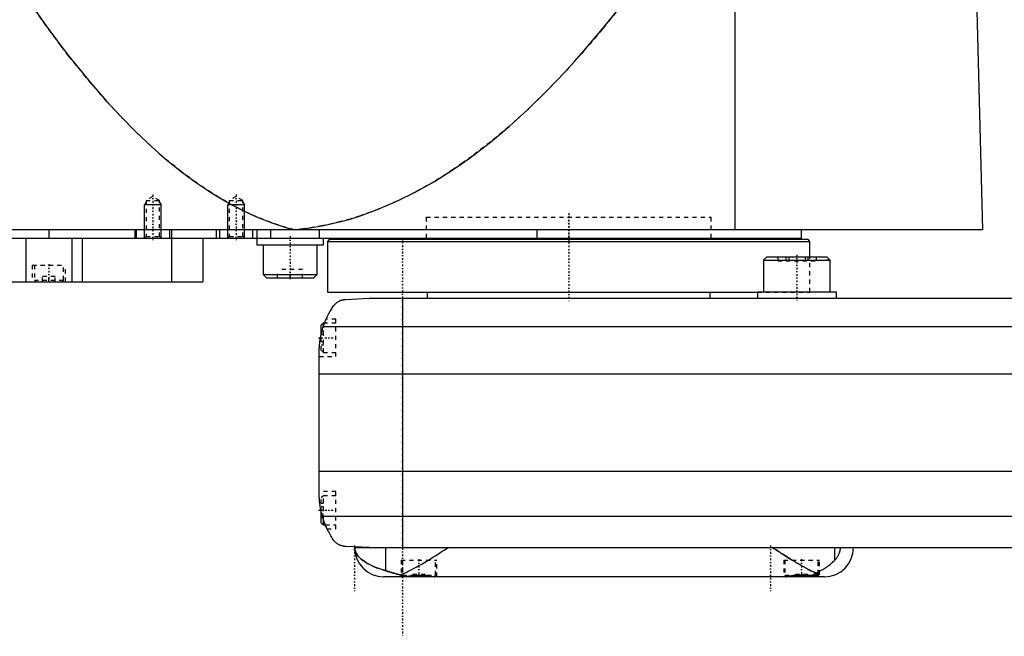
# Model space of a CAD drawing. Extents: x -502 to 139, y -137 to 442.
# Tile 2 of 6: x -332 to -95, y -81 to 67. Entities that reach past the tile are written whole.
import ezdxf

# ---------------------------------------------------------------- set-up
doc = ezdxf.new("R2010")
doc.units = 0
doc.linetypes.add('CENTER', pattern=[1.5, 0.45, -0.5, 0.05, -0.5])
doc.linetypes.add('DASHED', pattern=[2, 1, -1])
for name, color, linetype in [('AM_0', 7, 'CONTINUOUS'), ('AM_10', 7, 'CONTINUOUS'), ('AM_3', 7, 'DASHED'), ('AM_7', 7, 'CENTER')]:
    doc.layers.add(name, color=color, linetype=linetype)

msp = doc.modelspace()

# ---------------------------------------------------------------- linework, layer by layer
at = {"layer": 'AM_0', "color": 7, "linetype": 'CONTINUOUS'}
for p, q in [((-160, 16.5), (-160, 75.49)), ((-102, 73.35), (-100.5, 16.5)), ((-100.5, 16.5), (-502, 16.5)), ((-498, 14.5), (-144, 14.5)), ((-330.52, 14.5), (-330.52, 4)), ((-325, 16.5), (-325, 14.5)), ((-319.48, 14.5), (-319.48, 4)), ((-317, 14.5), (-317, 4)), ((-304.35, 16.5), (-304.35, 14.5)), ((-304, 16.5), (-304, 14.5)), ((-296, 16.5), (-296, 14.5)), ((-295.51, 14.5), (-295.51, 4)), ((-295.5, 16.5), (-295.5, 14.5)), ((-288, 14.5), (-288, 4)), ((-284.75, 16.5), (-284.75, 14.5)), ((-284, 16.5), (-284, 14.5)), ((-276, 16.5), (-276, 14.5)), ((-275, 16.5), (-275, 12.9)), ((-271.73, 16.5), (-271.73, 14.5)), ((-260.01, 16.5), (-260.01, 14.5)), ((-259, 12.9), (-259, 14.5)), ((-234.25, 14.5), (-234.25, 14.2)), ((-207.66, 16.5), (-207.66, 14.5)), ((-165.75, 14.2), (-165.75, 14.5)), ((-144, 14.5), (-144, 16.5)), ((-275, 12.9), (-259, 12.9)), ((-273.5, 12.9), (-273.5, 5.7)), ((-260.5, 5.7), (-260.5, 12.9)), ((-257.5, 14.2), (-258, 13.7)), ((-258, 13.7), (-258, 1.5)), ((-258, 13.7), (-142, 13.7)), ((-257.5, 14.2), (-142.5, 14.2)), ((-142, 13.7), (-142.5, 14.2)), ((-142, 10), (-142, 13.7)), ((-152.32, 10), (-153.12, 9.2)), ((-152.32, 10), (-137.92, 10)), ((-137.12, 9.2), (-137.92, 10)), ((-153.12, 9.2), (-153.12, 1.6)), ((-153.12, 9.2), (-137.12, 9.2)), ((-137.12, 1.6), (-137.12, 9.2)), ((-273.5, 5.7), (-272.7, 4.9)), ((-273.5, 5.7), (-260.5, 5.7)), ((-272.7, 4.9), (-261.3, 4.9)), ((-261.3, 4.9), (-260.5, 5.7)), ((-484.3, 4), (-288, 4)), ((-258, 1.5), (-154.62, 1.5)), ((-253.58, -0.25), (-248, 0)), ((-248, 0), (58, 0)), ((-234, 1.5), (-234, 0)), ((-166, 0), (-166, 1.5)), ((-154.62, 1.6), (-154.62, 0)), ((-154.62, 1.6), (-135.62, 1.6)), ((-135.62, 0), (-135.62, 1.6)), ((-240, 0), (-240, -60)), ((-259, -6), (-259.5, -6.5)), ((-259.5, -8.59), (-259.5, -6.5)), ((-259.01, -6.81), (69.01, -6.81)), ((-258.72, -6), (-259, -6)), ((-259, -6.79), (-259, -6)), ((-260, -46.97), (-260, -13.03)), ((-260, -18.16), (70, -18.16)), ((-260, -41.62), (70, -41.62)), ((-259.5, -54), (-259.5, -51.41)), ((-259.5, -54), (-259, -54.5)), ((-259.24, -52.43), (69.24, -52.43)), ((-259, -54.5), (-259, -53.21)), ((-259, -54.5), (-258.53, -54.5)), ((-248, -60), (-253.58, -59.75)), ((-251.5, -60), (58, -60)), ((-243.98, -65.57), (-243.98, -60)), ((-136.02, -63.01), (-136.02, -60)), ((-147.6, -67), (-244.5, -67)), ((-239.66, -66.94), (-239.6, -67)), ((-232.4, -67), (-232.39, -66.99)), ((-147.61, -66.99), (-147.6, -67)), ((-138.5, -67), (-147.6, -67)), ((-141.02, -66.6), (-140, -66.6)), ((-140.4, -67), (-140, -66.6)), ((-140, -66.6), (-140, -66.38))]:
    msp.add_line(p, q, dxfattribs=at)
for points in [[(-331.04, 73.35, 0), (-329.24, 70.69, 0), (-325.62, 65.55, 0), (-322.01, 60.66, 0), (-320.21, 58.31, 0), (-318.4, 56.02, 0), (-314.79, 51.62, 0), (-311.17, 47.47, 0), (-307.56, 43.57, 0), (-303.95, 39.92, 0), (-300.33, 36.51, 0), (-298.53, 34.9, 0), (-296.72, 33.35, 0), (-293.11, 30.44, 0), (-289.49, 27.78, 0), (-285.88, 25.36, 0), (-282.26, 23.19, 0), (-278.65, 21.27, 0), (-276.84, 20.41, 0), (-275.04, 19.6, 0), (-271.42, 18.17, 0), (-267.81, 17, 0), (-266, 16.5, 0)], [(-266, 16.5, 0), (-263.75, 16.74, 0), (-259.26, 17.45, 0), (-254.77, 18.47, 0), (-252.52, 19.09, 0), (-250.27, 19.79, 0), (-245.78, 21.42, 0), (-241.29, 23.35, 0), (-236.8, 25.59, 0), (-232.3, 28.14, 0), (-227.81, 30.99, 0), (-225.56, 32.53, 0), (-223.32, 34.15, 0), (-218.83, 37.61, 0), (-214.33, 41.38, 0), (-209.84, 45.46, 0), (-205.35, 49.84, 0), (-200.86, 54.53, 0), (-198.61, 56.99, 0), (-196.37, 59.53, 0), (-191.88, 64.83, 0), (-187.39, 70.43, 0), (-185.14, 73.35, 0)], [(-259.01, -6.81, 0), (-258.95, -6.65, 0), (-258.84, -6.32, 0), (-258.72, -5.99, 0), (-258.66, -5.83, 0), (-258.59, -5.66, 0), (-258.46, -5.34, 0), (-258.33, -5.03, 0), (-258.19, -4.72, 0), (-258.05, -4.42, 0), (-257.91, -4.12, 0), (-257.83, -3.97, 0), (-257.76, -3.83, 0), (-257.61, -3.55, 0), (-257.46, -3.27, 0), (-257.3, -3, 0), (-257.15, -2.74, 0), (-257, -2.49, 0), (-256.92, -2.37, 0), (-256.85, -2.25, 0), (-256.7, -2.02, 0), (-256.55, -1.8, 0), (-256.48, -1.69, 0)], [(-256.48, -1.69, 0), (-256.4, -1.61, 0), (-256.26, -1.45, 0), (-256.11, -1.31, 0), (-256.03, -1.24, 0), (-255.95, -1.17, 0), (-255.8, -1.05, 0), (-255.64, -0.94, 0), (-255.49, -0.84, 0), (-255.33, -0.75, 0), (-255.18, -0.67, 0), (-255.1, -0.63, 0), (-255.02, -0.59, 0), (-254.87, -0.53, 0), (-254.72, -0.48, 0), (-254.57, -0.42, 0), (-254.47, -0.4, 0), (-254.44, -0.39, 0), (-254.42, -0.38, 0), (-254.4, -0.38, 0), (-254.39, -0.37, 0), (-254.36, -0.37, 0), (-254.33, -0.36, 0), (-254.3, -0.35, 0), (-254.28, -0.35, 0), (-254.25, -0.34, 0), (-254.23, -0.34, 0), (-254.22, -0.33, 0), (-254.19, -0.33, 0), (-254.16, -0.32, 0), (-254.14, -0.32, 0), (-254.13, -0.32, 0), (-254.1, -0.31, 0), (-254.07, -0.31, 0), (-254.05, -0.3, 0), (-254.04, -0.3, 0), (-254.01, -0.3, 0), (-253.98, -0.29, 0), (-253.95, -0.29, 0), (-253.92, -0.28, 0), (-253.88, -0.28, 0), (-253.87, -0.28, 0), (-253.85, -0.28, 0), (-253.82, -0.27, 0), (-253.79, -0.27, 0), (-253.76, -0.27, 0), (-253.73, -0.26, 0), (-253.69, -0.26, 0), (-253.68, -0.26, 0), (-253.66, -0.26, 0), (-253.63, -0.26, 0), (-253.6, -0.25, 0), (-253.58, -0.25, 0)], [(-260, -13.03, 0), (-260, -12.86, 0), (-259.99, -12.52, 0), (-259.98, -12.18, 0), (-259.97, -12.01, 0), (-259.96, -11.84, 0), (-259.94, -11.5, 0), (-259.91, -11.15, 0), (-259.88, -10.81, 0), (-259.83, -10.46, 0), (-259.79, -10.12, 0), (-259.76, -9.94, 0), (-259.73, -9.77, 0), (-259.67, -9.42, 0), (-259.6, -9.07, 0), (-259.53, -8.72, 0), (-259.45, -8.37, 0), (-259.36, -8.03, 0), (-259.32, -7.85, 0), (-259.27, -7.68, 0), (-259.17, -7.33, 0), (-259.06, -6.99, 0), (-259.01, -6.81, 0)], [(-258.72, -6, 0), (-258.7, -5.95, 0), (-258.66, -5.85, 0), (-258.63, -5.75, 0), (-258.61, -5.71, 0), (-258.59, -5.66, 0), (-258.56, -5.58, 0), (-258.53, -5.49, 0), (-258.49, -5.42, 0), (-258.47, -5.35, 0), (-258.44, -5.29, 0), (-258.43, -5.26, 0), (-258.42, -5.23, 0), (-258.39, -5.18, 0), (-258.37, -5.13, 0), (-258.36, -5.09, 0), (-258.34, -5.06, 0), (-258.33, -5.04, 0), (-258.33, -5.03, 0), (-258.32, -5.02, 0), (-258.32, -5.01, 0), (-258.32, -5, 0), (-258.32, -5, 0)], [(-260, -13.03, 0), (-260, -12.94, 0), (-260, -12.76, 0), (-259.99, -12.57, 0), (-259.99, -12.47, 0), (-259.99, -12.36, 0), (-259.98, -12.14, 0), (-259.97, -11.91, 0), (-259.95, -11.67, 0), (-259.93, -11.42, 0), (-259.91, -11.15, 0), (-259.9, -11.02, 0), (-259.88, -10.89, 0), (-259.85, -10.62, 0), (-259.82, -10.34, 0), (-259.78, -10.07, 0), (-259.74, -9.8, 0), (-259.69, -9.53, 0), (-259.67, -9.4, 0), (-259.64, -9.26, 0), (-259.59, -8.99, 0), (-259.53, -8.72, 0), (-259.5, -8.59, 0)], [(-259.5, -51.41, 0), (-259.53, -51.27, 0), (-259.59, -50.98, 0), (-259.65, -50.69, 0), (-259.68, -50.54, 0), (-259.7, -50.4, 0), (-259.75, -50.1, 0), (-259.8, -49.81, 0), (-259.84, -49.51, 0), (-259.87, -49.23, 0), (-259.9, -48.95, 0), (-259.91, -48.81, 0), (-259.93, -48.68, 0), (-259.95, -48.43, 0), (-259.96, -48.18, 0), (-259.98, -47.96, 0), (-259.98, -47.75, 0), (-259.99, -47.55, 0), (-259.99, -47.46, 0), (-260, -47.37, 0), (-260, -47.19, 0), (-260, -47.04, 0), (-260, -46.97, 0)], [(-259.5, -51.41, 0), (-259.53, -51.27, 0), (-259.59, -50.98, 0), (-259.65, -50.69, 0), (-259.68, -50.54, 0), (-259.7, -50.4, 0), (-259.75, -50.1, 0), (-259.8, -49.81, 0), (-259.84, -49.51, 0), (-259.87, -49.23, 0), (-259.9, -48.95, 0), (-259.91, -48.81, 0), (-259.93, -48.68, 0), (-259.95, -48.43, 0), (-259.96, -48.18, 0), (-259.98, -47.96, 0), (-259.98, -47.75, 0), (-259.99, -47.55, 0), (-259.99, -47.46, 0), (-260, -47.37, 0), (-260, -47.19, 0), (-260, -47.04, 0), (-260, -46.97, 0)], [(-256.48, -58.31, 0), (-256.55, -58.19, 0), (-256.72, -57.95, 0), (-256.88, -57.69, 0), (-256.97, -57.56, 0), (-257.05, -57.42, 0), (-257.22, -57.14, 0), (-257.39, -56.85, 0), (-257.56, -56.55, 0), (-257.72, -56.24, 0), (-257.89, -55.91, 0), (-257.97, -55.75, 0), (-258.05, -55.58, 0), (-258.21, -55.24, 0), (-258.37, -54.88, 0), (-258.52, -54.53, 0), (-258.66, -54.16, 0), (-258.8, -53.78, 0), (-258.87, -53.6, 0), (-258.94, -53.4, 0), (-259.06, -53.02, 0), (-259.18, -52.62, 0), (-259.24, -52.43, 0)], [(-258.09, -55.5, 0), (-258.09, -55.5, 0), (-258.09, -55.49, 0), (-258.1, -55.48, 0), (-258.1, -55.47, 0), (-258.11, -55.46, 0), (-258.12, -55.44, 0), (-258.13, -55.4, 0), (-258.15, -55.37, 0), (-258.17, -55.32, 0), (-258.2, -55.27, 0), (-258.21, -55.24, 0), (-258.22, -55.21, 0), (-258.25, -55.15, 0), (-258.28, -55.08, 0), (-258.31, -55, 0), (-258.35, -54.92, 0), (-258.39, -54.84, 0), (-258.41, -54.79, 0), (-258.43, -54.75, 0), (-258.47, -54.65, 0), (-258.51, -54.55, 0), (-258.53, -54.5, 0)], [(-253.58, -59.75, 0), (-253.6, -59.75, 0), (-253.63, -59.74, 0), (-253.67, -59.74, 0), (-253.68, -59.74, 0), (-253.7, -59.74, 0), (-253.73, -59.74, 0), (-253.76, -59.73, 0), (-253.8, -59.73, 0), (-253.83, -59.73, 0), (-253.86, -59.72, 0), (-253.88, -59.72, 0), (-253.9, -59.72, 0), (-253.93, -59.71, 0), (-253.96, -59.71, 0), (-253.99, -59.71, 0), (-254.02, -59.7, 0), (-254.06, -59.7, 0), (-254.07, -59.69, 0), (-254.09, -59.69, 0), (-254.12, -59.68, 0), (-254.15, -59.68, 0), (-254.16, -59.68, 0), (-254.18, -59.67, 0), (-254.21, -59.67, 0), (-254.24, -59.66, 0), (-254.25, -59.66, 0), (-254.27, -59.65, 0), (-254.3, -59.65, 0), (-254.32, -59.64, 0), (-254.35, -59.63, 0), (-254.38, -59.63, 0), (-254.41, -59.62, 0), (-254.42, -59.62, 0), (-254.44, -59.61, 0), (-254.47, -59.6, 0), (-254.49, -59.6, 0), (-254.59, -59.57, 0), (-254.74, -59.52, 0), (-254.9, -59.46, 0), (-255.05, -59.39, 0), (-255.13, -59.36, 0), (-255.21, -59.32, 0), (-255.37, -59.23, 0), (-255.53, -59.14, 0), (-255.69, -59.03, 0), (-255.84, -58.92, 0), (-256, -58.79, 0), (-256.07, -58.73, 0), (-256.14, -58.66, 0), (-256.28, -58.53, 0), (-256.41, -58.38, 0), (-256.48, -58.31, 0)], [(-251.44, -60, 0), (-251.44, -60, 0), (-251.44, -60, 0), (-251.44, -60.01, 0), (-251.44, -60.01, 0), (-251.44, -60.01, 0), (-251.44, -60.01, 0), (-251.44, -60.01, 0), (-251.44, -60.01, 0), (-251.44, -60.02, 0), (-251.44, -60.02, 0), (-251.44, -60.02, 0), (-251.44, -60.02, 0), (-251.44, -60.02, 0), (-251.44, -60.02, 0), (-251.44, -60.03, 0), (-251.44, -60.03, 0), (-251.44, -60.03, 0), (-251.44, -60.03, 0), (-251.44, -60.03, 0), (-251.44, -60.03, 0), (-251.44, -60.04, 0), (-251.44, -60.04, 0), (-251.44, -60.04, 0), (-251.44, -60.04, 0), (-251.44, -60.04, 0), (-251.44, -60.04, 0), (-251.44, -60.04, 0), (-251.44, -60.04, 0), (-251.44, -60.05, 0), (-251.44, -60.05, 0), (-251.44, -60.05, 0), (-251.44, -60.05, 0), (-251.44, -60.05, 0), (-251.44, -60.05, 0), (-251.44, -60.06, 0), (-251.44, -60.06, 0), (-251.44, -60.06, 0), (-251.44, -60.08, 0), (-251.44, -60.09, 0), (-251.44, -60.1, 0), (-251.44, -60.1, 0), (-251.44, -60.11, 0), (-251.44, -60.12, 0), (-251.44, -60.13, 0), (-251.44, -60.13, 0), (-251.44, -60.14, 0), (-251.44, -60.15, 0), (-251.44, -60.16, 0), (-251.44, -60.16, 0), (-251.44, -60.17, 0), (-251.44, -60.18, 0), (-251.44, -60.18, 0), (-251.43, -60.19, 0), (-251.43, -60.19, 0), (-251.43, -60.2, 0), (-251.43, -60.2, 0), (-251.43, -60.21, 0), (-251.43, -60.21, 0), (-251.43, -60.22, 0), (-251.43, -60.24, 0), (-251.43, -60.28, 0), (-251.42, -60.32, 0), (-251.42, -60.36, 0), (-251.41, -60.39, 0), (-251.41, -60.41, 0), (-251.41, -60.43, 0), (-251.4, -60.46, 0), (-251.39, -60.5, 0), (-251.36, -60.63, 0), (-251.33, -60.74, 0), (-251.3, -60.86, 0), (-251.21, -61.09, 0), (-251.08, -61.35, 0), (-250.9, -61.65, 0), (-250.67, -61.97, 0), (-250.36, -62.32, 0), (-250.17, -62.51, 0), (-249.97, -62.7, 0), (-249.49, -63.08, 0), (-248.95, -63.46, 0), (-248.36, -63.82, 0), (-247.69, -64.17, 0), (-246.97, -64.51, 0), (-246.59, -64.67, 0), (-246.19, -64.83, 0), (-245.35, -65.14, 0), (-244.45, -65.43, 0), (-243.98, -65.57, 0)], [(-240.54, -66.54, 0), (-240.25, -66.44, 0), (-239.69, -66.22, 0), (-239.11, -65.96, 0), (-238.82, -65.83, 0), (-238.52, -65.69, 0), (-237.91, -65.38, 0), (-237.29, -65.06, 0), (-236.65, -64.71, 0), (-236, -64.34, 0), (-235.35, -63.96, 0), (-235.01, -63.77, 0), (-234.68, -63.57, 0), (-234.01, -63.16, 0), (-233.33, -62.75, 0), (-232.66, -62.33, 0), (-231.98, -61.9, 0), (-231.31, -61.47, 0), (-230.97, -61.26, 0), (-230.64, -61.05, 0), (-229.97, -60.62, 0), (-229.32, -60.21, 0), (-229, -60, 0)], [(-151, -60, 0), (-150.71, -60.18, 0), (-150.13, -60.56, 0), (-149.55, -60.93, 0), (-149.25, -61.12, 0), (-148.95, -61.31, 0), (-148.35, -61.69, 0), (-147.75, -62.07, 0), (-147.15, -62.45, 0), (-146.55, -62.82, 0), (-145.95, -63.19, 0), (-145.65, -63.37, 0), (-145.35, -63.55, 0), (-144.76, -63.9, 0), (-144.17, -64.24, 0), (-143.59, -64.57, 0), (-143.02, -64.89, 0), (-142.46, -65.19, 0), (-142.18, -65.33, 0), (-141.91, -65.47, 0), (-141.37, -65.74, 0), (-140.84, -65.98, 0), (-140.59, -66.1, 0)], [(-136.02, -63.01, 0), (-135.97, -62.95, 0), (-135.87, -62.84, 0), (-135.76, -62.72, 0), (-135.71, -62.66, 0), (-135.66, -62.6, 0), (-135.56, -62.46, 0), (-135.46, -62.33, 0), (-135.36, -62.18, 0), (-135.27, -62.04, 0), (-135.18, -61.88, 0), (-135.13, -61.8, 0), (-135.09, -61.72, 0), (-135.01, -61.56, 0), (-134.94, -61.39, 0), (-134.9, -61.28, 0), (-134.89, -61.25, 0), (-134.87, -61.22, 0), (-134.87, -61.2, 0), (-134.86, -61.19, 0), (-134.85, -61.16, 0), (-134.84, -61.12, 0), (-134.83, -61.09, 0), (-134.82, -61.06, 0), (-134.81, -61.02, 0), (-134.81, -61.01, 0), (-134.8, -60.99, 0), (-134.79, -60.96, 0), (-134.78, -60.92, 0), (-134.77, -60.89, 0), (-134.76, -60.85, 0), (-134.76, -60.82, 0), (-134.75, -60.8, 0), (-134.75, -60.78, 0), (-134.74, -60.75, 0), (-134.73, -60.71, 0), (-134.73, -60.69, 0), (-134.72, -60.68, 0), (-134.72, -60.64, 0), (-134.71, -60.6, 0), (-134.71, -60.58, 0), (-134.7, -60.56, 0), (-134.7, -60.53, 0), (-134.69, -60.49, 0), (-134.69, -60.45, 0), (-134.68, -60.41, 0), (-134.68, -60.37, 0), (-134.68, -60.35, 0), (-134.67, -60.34, 0), (-134.67, -60.3, 0), (-134.67, -60.26, 0), (-134.67, -60.22, 0), (-134.66, -60.18, 0), (-134.66, -60.14, 0), (-134.66, -60.12, 0), (-134.66, -60.1, 0), (-134.66, -60.06, 0), (-134.66, -60.02, 0), (-134.66, -60, 0)], [(-140.59, -66.1, 0), (-140.43, -66.03, 0), (-140.11, -65.89, 0), (-139.8, -65.75, 0), (-139.65, -65.68, 0), (-139.5, -65.6, 0), (-139.21, -65.44, 0), (-138.92, -65.28, 0), (-138.64, -65.12, 0), (-138.37, -64.95, 0), (-138.11, -64.78, 0), (-137.98, -64.69, 0), (-137.86, -64.6, 0), (-137.61, -64.42, 0), (-137.37, -64.24, 0), (-137.14, -64.05, 0), (-136.92, -63.86, 0), (-136.71, -63.68, 0), (-136.6, -63.58, 0), (-136.5, -63.48, 0), (-136.3, -63.29, 0), (-136.11, -63.1, 0), (-136.02, -63.01, 0)], [(-243.98, -65.57, 0), (-243.9, -65.6, 0), (-243.75, -65.64, 0), (-243.59, -65.69, 0), (-243.51, -65.71, 0), (-243.43, -65.74, 0), (-243.26, -65.79, 0), (-243.08, -65.84, 0), (-242.91, -65.9, 0), (-242.72, -65.95, 0), (-242.54, -66.01, 0), (-242.44, -66.04, 0), (-242.34, -66.07, 0), (-242.15, -66.12, 0), (-241.95, -66.18, 0), (-241.74, -66.24, 0), (-241.53, -66.3, 0), (-241.32, -66.35, 0), (-241.21, -66.38, 0), (-241.1, -66.41, 0), (-240.88, -66.46, 0), (-240.65, -66.52, 0), (-240.54, -66.54, 0)], [(-141.85, -66.78, 0), (-141.81, -66.77, 0), (-141.74, -66.75, 0), (-141.67, -66.72, 0), (-141.63, -66.7, 0), (-141.59, -66.69, 0), (-141.52, -66.66, 0), (-141.45, -66.63, 0), (-141.38, -66.59, 0), (-141.31, -66.56, 0), (-141.24, -66.52, 0), (-141.2, -66.5, 0), (-141.17, -66.48, 0), (-141.1, -66.44, 0), (-141.03, -66.4, 0), (-140.96, -66.36, 0), (-140.89, -66.31, 0), (-140.82, -66.27, 0), (-140.79, -66.25, 0), (-140.75, -66.22, 0), (-140.69, -66.17, 0), (-140.62, -66.12, 0), (-140.59, -66.1, 0)], [(-240.54, -66.54, 0), (-240.51, -66.56, 0), (-240.44, -66.6, 0), (-240.38, -66.63, 0), (-240.34, -66.65, 0), (-240.31, -66.66, 0), (-240.24, -66.69, 0), (-240.18, -66.72, 0), (-240.11, -66.75, 0), (-240.04, -66.78, 0), (-239.97, -66.8, 0), (-239.94, -66.81, 0), (-239.91, -66.82, 0), (-239.84, -66.84, 0), (-239.77, -66.87, 0), (-239.7, -66.88, 0), (-239.64, -66.9, 0), (-239.57, -66.92, 0), (-239.53, -66.92, 0), (-239.5, -66.93, 0), (-239.43, -66.95, 0), (-239.36, -66.96, 0), (-239.33, -66.96, 0)], [(-240.3, -66.96, 0), (-240.3, -66.96, 0), (-240.29, -66.95, 0), (-240.28, -66.95, 0), (-240.27, -66.95, 0), (-240.26, -66.94, 0), (-240.24, -66.94, 0), (-240.21, -66.94, 0), (-240.17, -66.94, 0), (-240.13, -66.93, 0), (-240.08, -66.93, 0), (-240.05, -66.93, 0), (-240.02, -66.93, 0), (-239.96, -66.93, 0), (-239.89, -66.94, 0), (-239.82, -66.94, 0), (-239.74, -66.94, 0), (-239.66, -66.94, 0), (-239.62, -66.95, 0), (-239.57, -66.95, 0), (-239.48, -66.95, 0), (-239.38, -66.96, 0), (-239.33, -66.96, 0)], [(-240.03, -67, 0), (-240.04, -67, 0), (-240.07, -67, 0), (-240.1, -67, 0), (-240.11, -67, 0), (-240.12, -67, 0), (-240.15, -67, 0), (-240.17, -66.99, 0), (-240.19, -66.99, 0), (-240.21, -66.99, 0), (-240.22, -66.99, 0), (-240.23, -66.99, 0), (-240.24, -66.99, 0), (-240.25, -66.98, 0), (-240.26, -66.98, 0), (-240.27, -66.98, 0), (-240.28, -66.97, 0), (-240.29, -66.97, 0), (-240.29, -66.97, 0), (-240.29, -66.97, 0), (-240.3, -66.97, 0), (-240.3, -66.96, 0), (-240.3, -66.96, 0)], [(-239.33, -66.96, 0), (-239.3, -66.96, 0), (-239.25, -66.95, 0), (-239.2, -66.95, 0), (-239.17, -66.94, 0), (-239.15, -66.94, 0), (-239.1, -66.93, 0), (-239.04, -66.92, 0), (-238.99, -66.91, 0), (-238.93, -66.91, 0), (-238.88, -66.9, 0), (-238.85, -66.89, 0), (-238.82, -66.89, 0), (-238.76, -66.88, 0), (-238.7, -66.87, 0), (-238.64, -66.86, 0), (-238.58, -66.85, 0), (-238.51, -66.84, 0), (-238.48, -66.84, 0), (-238.45, -66.83, 0), (-238.39, -66.82, 0), (-238.32, -66.81, 0), (-238.29, -66.8, 0), (-238.25, -66.8, 0), (-238.18, -66.79, 0), (-238.12, -66.78, 0), (-238.08, -66.77, 0), (-238.05, -66.77, 0), (-237.97, -66.76, 0), (-237.9, -66.75, 0), (-237.83, -66.74, 0), (-237.76, -66.73, 0), (-237.69, -66.72, 0), (-237.65, -66.72, 0), (-237.61, -66.71, 0), (-237.54, -66.7, 0), (-237.46, -66.7, 0), (-237.39, -66.69, 0), (-237.31, -66.68, 0), (-237.24, -66.67, 0), (-237.2, -66.67, 0), (-237.16, -66.66, 0), (-237.08, -66.66, 0), (-237, -66.65, 0), (-236.93, -66.65, 0), (-236.85, -66.64, 0), (-236.77, -66.64, 0), (-236.73, -66.63, 0), (-236.69, -66.63, 0), (-236.62, -66.63, 0), (-236.54, -66.62, 0), (-236.46, -66.62, 0), (-236.38, -66.62, 0), (-236.31, -66.62, 0), (-236.27, -66.61, 0), (-236.23, -66.61, 0), (-236.15, -66.61, 0), (-236.08, -66.61, 0), (-236, -66.61, 0), (-235.92, -66.61, 0), (-235.85, -66.61, 0), (-235.81, -66.61, 0), (-235.77, -66.61, 0), (-235.69, -66.62, 0), (-235.62, -66.62, 0), (-235.58, -66.62, 0), (-235.54, -66.62, 0), (-235.46, -66.62, 0), (-235.38, -66.63, 0), (-235.34, -66.63, 0), (-235.3, -66.63, 0), (-235.23, -66.64, 0), (-235.15, -66.64, 0), (-235.07, -66.65, 0), (-234.99, -66.65, 0), (-234.92, -66.66, 0), (-234.88, -66.66, 0), (-234.84, -66.66, 0), (-234.76, -66.67, 0), (-234.69, -66.68, 0), (-234.61, -66.69, 0), (-234.54, -66.7, 0), (-234.46, -66.7, 0), (-234.42, -66.71, 0), (-234.39, -66.71, 0), (-234.31, -66.72, 0), (-234.24, -66.73, 0), (-234.17, -66.74, 0), (-234.1, -66.75, 0), (-234.02, -66.76, 0), (-233.99, -66.76, 0), (-233.95, -66.77, 0), (-233.88, -66.78, 0), (-233.82, -66.79, 0), (-233.75, -66.8, 0), (-233.68, -66.81, 0), (-233.61, -66.82, 0), (-233.58, -66.83, 0), (-233.55, -66.83, 0), (-233.48, -66.84, 0), (-233.42, -66.85, 0), (-233.36, -66.86, 0), (-233.3, -66.87, 0), (-233.24, -66.88, 0), (-233.21, -66.88, 0), (-233.18, -66.89, 0), (-233.12, -66.9, 0), (-233.06, -66.91, 0), (-233.04, -66.91, 0), (-233.01, -66.91, 0), (-232.96, -66.92, 0), (-232.9, -66.93, 0), (-232.88, -66.93, 0), (-232.85, -66.94, 0), (-232.8, -66.95, 0), (-232.75, -66.95, 0), (-232.7, -66.96, 0), (-232.65, -66.97, 0), (-232.6, -66.97, 0), (-232.58, -66.97, 0), (-232.55, -66.98, 0), (-232.51, -66.98, 0), (-232.46, -66.99, 0), (-232.42, -66.99, 0), (-232.37, -66.99, 0), (-232.33, -67, 0), (-232.31, -67, 0), (-232.29, -67, 0), (-232.25, -67, 0), (-232.21, -67, 0), (-232.19, -67, 0)], [(-147.81, -67, 0), (-147.79, -67, 0), (-147.76, -67, 0), (-147.73, -67, 0), (-147.71, -67, 0), (-147.7, -67, 0), (-147.66, -67, 0), (-147.63, -66.99, 0), (-147.59, -66.99, 0), (-147.56, -66.99, 0), (-147.52, -66.98, 0), (-147.5, -66.98, 0), (-147.48, -66.98, 0), (-147.44, -66.98, 0), (-147.41, -66.97, 0), (-147.37, -66.97, 0), (-147.33, -66.96, 0), (-147.29, -66.96, 0), (-147.27, -66.95, 0), (-147.25, -66.95, 0), (-147.2, -66.95, 0), (-147.16, -66.94, 0), (-147.14, -66.94, 0), (-147.12, -66.93, 0), (-147.08, -66.93, 0), (-147.03, -66.92, 0), (-147.01, -66.92, 0), (-146.99, -66.91, 0), (-146.94, -66.91, 0), (-146.9, -66.9, 0), (-146.85, -66.89, 0), (-146.8, -66.89, 0), (-146.76, -66.88, 0), (-146.73, -66.87, 0), (-146.71, -66.87, 0), (-146.66, -66.86, 0), (-146.61, -66.85, 0), (-146.56, -66.85, 0), (-146.5, -66.84, 0), (-146.45, -66.83, 0), (-146.42, -66.83, 0), (-146.4, -66.82, 0), (-146.34, -66.81, 0), (-146.29, -66.81, 0), (-146.24, -66.8, 0), (-146.18, -66.79, 0), (-146.12, -66.78, 0), (-146.1, -66.78, 0), (-146.07, -66.77, 0), (-146.01, -66.76, 0), (-145.95, -66.76, 0), (-145.89, -66.75, 0), (-145.84, -66.74, 0), (-145.78, -66.73, 0), (-145.75, -66.73, 0), (-145.72, -66.73, 0), (-145.66, -66.72, 0), (-145.6, -66.71, 0), (-145.54, -66.7, 0), (-145.47, -66.7, 0), (-145.41, -66.69, 0), (-145.38, -66.69, 0), (-145.35, -66.68, 0), (-145.29, -66.68, 0), (-145.23, -66.67, 0), (-145.2, -66.67, 0), (-145.16, -66.67, 0), (-145.1, -66.66, 0), (-145.04, -66.65, 0), (-145.01, -66.65, 0), (-144.98, -66.65, 0), (-144.91, -66.64, 0), (-144.85, -66.64, 0), (-144.79, -66.64, 0), (-144.72, -66.63, 0), (-144.66, -66.63, 0), (-144.63, -66.63, 0), (-144.6, -66.63, 0), (-144.53, -66.62, 0), (-144.47, -66.62, 0), (-144.41, -66.62, 0), (-144.34, -66.62, 0), (-144.28, -66.61, 0), (-144.25, -66.61, 0), (-144.22, -66.61, 0), (-144.15, -66.61, 0), (-144.09, -66.61, 0), (-144.03, -66.61, 0), (-143.97, -66.61, 0), (-143.91, -66.61, 0), (-143.87, -66.61, 0), (-143.84, -66.61, 0), (-143.78, -66.61, 0), (-143.72, -66.61, 0), (-143.65, -66.62, 0), (-143.59, -66.62, 0), (-143.53, -66.62, 0), (-143.5, -66.62, 0), (-143.47, -66.62, 0), (-143.4, -66.63, 0), (-143.34, -66.63, 0), (-143.27, -66.63, 0), (-143.21, -66.64, 0), (-143.15, -66.64, 0), (-143.12, -66.64, 0), (-143.08, -66.64, 0), (-143.02, -66.65, 0), (-142.96, -66.65, 0), (-142.93, -66.66, 0), (-142.9, -66.66, 0), (-142.83, -66.67, 0), (-142.77, -66.67, 0), (-142.74, -66.67, 0), (-142.71, -66.68, 0), (-142.65, -66.68, 0), (-142.58, -66.69, 0), (-142.52, -66.7, 0), (-142.46, -66.7, 0), (-142.4, -66.71, 0), (-142.37, -66.71, 0), (-142.34, -66.72, 0), (-142.28, -66.73, 0), (-142.22, -66.73, 0), (-142.16, -66.74, 0), (-142.1, -66.75, 0), (-142.05, -66.76, 0), (-142.02, -66.76, 0), (-141.99, -66.76, 0), (-141.93, -66.77, 0), (-141.87, -66.78, 0), (-141.85, -66.78, 0)], [(-141.85, -66.78, 0), (-141.74, -66.76, 0), (-141.53, -66.72, 0), (-141.33, -66.67, 0), (-141.24, -66.65, 0), (-141.14, -66.63, 0), (-140.96, -66.59, 0), (-140.79, -66.54, 0), (-140.63, -66.51, 0), (-140.48, -66.47, 0), (-140.34, -66.44, 0), (-140.28, -66.43, 0), (-140.22, -66.41, 0), (-140.11, -66.39, 0), (-140.01, -66.38, 0), (-139.92, -66.37, 0), (-139.85, -66.37, 0), (-139.79, -66.37, 0), (-139.77, -66.38, 0), (-139.75, -66.38, 0), (-139.72, -66.4, 0), (-139.7, -66.42, 0), (-139.7, -66.44, 0)], [(-139.7, -66.44, 0), (-139.7, -66.44, 0), (-139.7, -66.45, 0), (-139.71, -66.47, 0), (-139.71, -66.48, 0), (-139.72, -66.48, 0), (-139.73, -66.5, 0), (-139.74, -66.52, 0), (-139.76, -66.53, 0), (-139.78, -66.55, 0), (-139.8, -66.57, 0), (-139.82, -66.58, 0), (-139.83, -66.59, 0), (-139.86, -66.61, 0), (-139.89, -66.63, 0), (-139.92, -66.65, 0), (-139.96, -66.67, 0), (-140, -66.69, 0), (-140.02, -66.7, 0), (-140.04, -66.71, 0), (-140.08, -66.73, 0), (-140.13, -66.75, 0), (-140.16, -66.76, 0)]]:
    msp.add_polyline3d(points, dxfattribs=at)
for centre, start, end in [((-244.5, -60), 180, 270), ((-138.5, -60), 270, 0)]:
    msp.add_arc(centre, 7, start, end, dxfattribs=at)
at = {"layer": 'AM_10', "color": 7, "linetype": 'CONTINUOUS'}
for p, q in [((-301.62, 23.16), (-302, 22.5)), ((-298, 22.5), (-302, 22.5)), ((-302, 14.5), (-302, 22.5)), ((-298.38, 23.16), (-298, 22.5)), ((-298, 14.5), (-298, 22.5)), ((-281.62, 23.16), (-282, 22.5)), ((-278, 22.5), (-282, 22.5)), ((-282, 14.5), (-282, 22.5)), ((-278.38, 23.16), (-278, 22.5)), ((-278, 14.5), (-278, 22.5))]:
    msp.add_line(p, q, dxfattribs=at)
at = {"layer": 'AM_3', "color": 6, "linetype": 'DASHED'}
for p, q in [((-300, 24.5), (-301.62, 23.56)), ((-298.38, 23.56), (-300, 24.5)), ((-280, 24.5), (-281.62, 23.56)), ((-278.38, 23.56), (-280, 24.5)), ((-301.62, 23.56), (-301.62, 14.88)), ((-301.62, 23.56), (-298.38, 23.56)), ((-298.38, 14.88), (-298.38, 23.56)), ((-281.62, 23.56), (-281.62, 14.88)), ((-281.62, 23.56), (-278.38, 23.56)), ((-278.38, 14.88), (-278.38, 23.56)), ((-234.25, 19.5), (-234.25, 14.5)), ((-234.25, 19.5), (-165.75, 19.5)), ((-165.75, 14.5), (-165.75, 19.5)), ((-301.62, 14.88), (-302, 14.5)), ((-301.62, 14.88), (-298.38, 14.88)), ((-298, 14.5), (-298.38, 14.88)), ((-281.62, 14.88), (-282, 14.5)), ((-281.62, 14.88), (-278.38, 14.88)), ((-278, 14.5), (-278.38, 14.88)), ((-149.72, 10), (-149.72, 9)), ((-147.77, 10), (-147.77, 9)), ((-147.07, 10), (-147.07, 9)), ((-143.16, 10), (-143.16, 9)), ((-142.47, 10), (-142.47, 9)), ((-142, 1.5), (-142, 10)), ((-140.52, 10), (-140.52, 9)), ((-329, 8), (-329, 4)), ((-329, 8), (-321, 8)), ((-328.5, 8), (-328.5, 4.4)), ((-321.5, 4.4), (-321.5, 8)), ((-321, 4), (-321, 8)), ((-153.12, 9.2), (-151.67, 9.2)), ((-149.72, 9), (-140.52, 9)), ((-137.12, 9.2), (-138.56, 9.2)), ((-326.5, 4), (-326.5, 5.25)), ((-323.5, 5.25), (-326.5, 5.25)), ((-325, 4), (-325, 5.25)), ((-323.5, 4), (-323.5, 5.25)), ((-270, 4.9), (-270, 6.9)), ((-264, 6.9), (-270, 6.9)), ((-267, 4.9), (-267, 6.9)), ((-264, 4.9), (-264, 6.9)), ((-328.5, 4.4), (-328.1, 4)), ((-328.5, 4.4), (-321.5, 4.4)), ((-321.9, 4), (-321.5, 4.4)), ((-154.62, 1.6), (-154.17, 1.6)), ((-154.62, 1.5), (-142, 1.5)), ((-154.17, 1.6), (-154.17, 1.5)), ((-150.92, 1.5), (-150.92, 1.6)), ((-137.12, 1.6), (-135.62, 1.6)), ((-259, -13), (-259, -6.79)), ((-256, -6), (-258.72, -6)), ((-256, -5), (-258.32, -5)), ((-256, -14), (-256, -5)), ((-259.5, -7.77), (-259, -7.77)), ((-259.5, -12.5), (-259.5, -8.59)), ((-259.5, -8.63), (-259, -8.63)), ((-259.5, -10.37), (-259, -10.37)), ((-259.5, -11.23), (-259, -11.23)), ((-260, -14), (-256, -14)), ((-259.5, -12.5), (-259, -13)), ((-259, -13), (-256, -13)), ((-256, -46.5), (-260, -46.5)), ((-256, -55.5), (-256, -46.5)), ((-259, -47.5), (-259.5, -48)), ((-259.5, -51.41), (-259.5, -48)), ((-259.5, -49.27), (-259, -49.27)), ((-256, -47.5), (-259, -47.5)), ((-259, -53.21), (-259, -47.5)), ((-259.5, -50.13), (-259, -50.13)), ((-259.5, -51.87), (-259, -51.87)), ((-259.5, -52.73), (-259, -52.73)), ((-258.53, -54.5), (-256, -54.5)), ((-258.09, -55.5), (-256, -55.5)), ((-240.3, -63), (-240.3, -66.96)), ((-240.3, -63), (-231.7, -63)), ((-240, -63), (-240, -66.6)), ((-232, -66.6), (-232, -63)), ((-231.7, -67), (-231.7, -63)), ((-148.3, -63), (-148.3, -67)), ((-148.3, -63), (-139.7, -63)), ((-148, -63), (-148, -66.6)), ((-140, -66.38), (-140, -63)), ((-139.7, -66.44), (-139.7, -63)), ((-240, -66.6), (-239.66, -66.94)), ((-240, -66.6), (-232, -66.6)), ((-232.4, -67), (-239.6, -67)), ((-237.5, -67), (-237.5, -66.5)), ((-234.5, -66.5), (-237.5, -66.5)), ((-236, -67), (-236, -66.5)), ((-234.5, -67), (-234.5, -66.5)), ((-232.39, -66.99), (-232, -66.6)), ((-148, -66.6), (-147.61, -66.99)), ((-148, -66.6), (-141.02, -66.6)), ((-145.5, -67), (-145.5, -66.5)), ((-142.5, -66.5), (-145.5, -66.5)), ((-144, -67), (-144, -66.5)), ((-142.5, -67), (-142.5, -66.5))]:
    msp.add_line(p, q, dxfattribs=at)
for points in [[(-266, 16.5, 0), (-267.81, 17, 0), (-271.42, 18.17, 0), (-275.04, 19.6, 0), (-276.84, 20.41, 0), (-278.65, 21.27, 0), (-282.26, 23.19, 0), (-285.88, 25.36, 0), (-289.49, 27.78, 0), (-293.11, 30.44, 0), (-296.72, 33.35, 0), (-298.53, 34.9, 0), (-300.33, 36.51, 0), (-303.95, 39.92, 0), (-307.56, 43.57, 0), (-311.17, 47.47, 0), (-314.79, 51.62, 0), (-318.4, 56.02, 0), (-320.21, 58.31, 0), (-322.01, 60.66, 0), (-325.62, 65.55, 0), (-329.24, 70.69, 0), (-331.04, 73.35, 0)], [(-185.14, 73.35, 0), (-187.39, 70.43, 0), (-191.88, 64.83, 0), (-196.37, 59.53, 0), (-198.61, 56.99, 0), (-200.86, 54.53, 0), (-205.35, 49.84, 0), (-209.84, 45.46, 0), (-214.33, 41.38, 0), (-218.83, 37.61, 0), (-223.32, 34.15, 0), (-225.56, 32.53, 0), (-227.81, 30.99, 0), (-232.3, 28.14, 0), (-236.8, 25.59, 0), (-241.29, 23.35, 0), (-245.78, 21.42, 0), (-250.27, 19.79, 0), (-252.52, 19.09, 0), (-254.77, 18.47, 0), (-259.26, 17.45, 0), (-263.75, 16.74, 0), (-266, 16.5, 0)], [(-259.5, -8.59, 0), (-259.48, -8.5, 0), (-259.44, -8.33, 0), (-259.4, -8.17, 0), (-259.38, -8.08, 0), (-259.36, -8, 0), (-259.31, -7.84, 0), (-259.27, -7.67, 0), (-259.22, -7.52, 0), (-259.18, -7.36, 0), (-259.13, -7.21, 0), (-259.11, -7.13, 0), (-259.09, -7.06, 0), (-259.04, -6.92, 0), (-259, -6.78, 0), (-258.95, -6.65, 0), (-258.91, -6.52, 0), (-258.87, -6.39, 0), (-258.85, -6.34, 0), (-258.82, -6.28, 0), (-258.78, -6.16, 0), (-258.74, -6.05, 0), (-258.72, -6, 0)], [(-259.15, -52.73, 0), (-259.16, -52.7, 0), (-259.18, -52.63, 0), (-259.2, -52.55, 0), (-259.21, -52.52, 0), (-259.22, -52.48, 0), (-259.25, -52.41, 0), (-259.27, -52.34, 0), (-259.29, -52.26, 0), (-259.31, -52.19, 0), (-259.33, -52.12, 0), (-259.34, -52.08, 0), (-259.35, -52.04, 0), (-259.36, -51.97, 0), (-259.38, -51.9, 0), (-259.4, -51.82, 0), (-259.42, -51.75, 0), (-259.44, -51.67, 0), (-259.45, -51.64, 0), (-259.46, -51.6, 0), (-259.47, -51.52, 0), (-259.49, -51.45, 0), (-259.5, -51.41, 0)], [(-258.53, -54.5, 0), (-258.54, -54.46, 0), (-258.58, -54.38, 0), (-258.61, -54.3, 0), (-258.62, -54.26, 0), (-258.64, -54.22, 0), (-258.67, -54.13, 0), (-258.71, -54.04, 0), (-258.74, -53.95, 0), (-258.78, -53.86, 0), (-258.81, -53.76, 0), (-258.83, -53.71, 0), (-258.85, -53.66, 0), (-258.88, -53.56, 0), (-258.92, -53.46, 0), (-258.95, -53.35, 0), (-258.99, -53.24, 0), (-259.03, -53.13, 0), (-259.04, -53.08, 0), (-259.06, -53.02, 0), (-259.1, -52.91, 0), (-259.13, -52.79, 0), (-259.15, -52.73, 0)], [(-243.98, -65.57, 0), (-244.41, -65.45, 0), (-245.25, -65.18, 0), (-246.04, -64.89, 0), (-246.41, -64.75, 0), (-246.78, -64.6, 0), (-247.46, -64.29, 0), (-248.09, -63.97, 0), (-248.67, -63.63, 0), (-249.2, -63.29, 0), (-249.67, -62.94, 0), (-249.89, -62.76, 0), (-250.09, -62.58, 0), (-250.46, -62.21, 0), (-250.77, -61.84, 0), (-251.03, -61.45, 0), (-251.21, -61.1, 0), (-251.32, -60.78, 0), (-251.36, -60.64, 0), (-251.37, -60.62, 0), (-251.38, -60.57, 0), (-251.39, -60.53, 0), (-251.39, -60.51, 0), (-251.39, -60.49, 0), (-251.4, -60.45, 0), (-251.41, -60.42, 0), (-251.41, -60.38, 0), (-251.42, -60.34, 0), (-251.42, -60.31, 0), (-251.42, -60.29, 0), (-251.43, -60.28, 0), (-251.43, -60.25, 0), (-251.43, -60.21, 0), (-251.43, -60.2, 0), (-251.43, -60.19, 0), (-251.43, -60.19, 0), (-251.44, -60.18, 0), (-251.44, -60.18, 0), (-251.44, -60.18, 0), (-251.44, -60.17, 0), (-251.44, -60.16, 0), (-251.44, -60.16, 0), (-251.44, -60.15, 0), (-251.44, -60.15, 0), (-251.44, -60.15, 0), (-251.44, -60.14, 0), (-251.44, -60.14, 0), (-251.44, -60.13, 0), (-251.44, -60.13, 0), (-251.44, -60.12, 0), (-251.44, -60.12, 0), (-251.44, -60.12, 0), (-251.44, -60.11, 0), (-251.44, -60.11, 0), (-251.44, -60.11, 0), (-251.44, -60.1, 0), (-251.44, -60.1, 0), (-251.44, -60.09, 0), (-251.44, -60.09, 0), (-251.44, -60.09, 0), (-251.44, -60.08, 0), (-251.44, -60.08, 0), (-251.44, -60.07, 0), (-251.44, -60.06, 0), (-251.44, -60.06, 0), (-251.44, -60.06, 0), (-251.44, -60.05, 0), (-251.44, -60.05, 0), (-251.44, -60.04, 0), (-251.44, -60.03, 0), (-251.44, -60.03, 0), (-251.44, -60.02, 0), (-251.44, -60.02, 0), (-251.44, -60.02, 0), (-251.44, -60.01, 0), (-251.44, -60, 0), (-251.44, -60, 0)], [(-140.59, -66.1, 0), (-140.84, -65.98, 0), (-141.37, -65.74, 0), (-141.91, -65.47, 0), (-142.18, -65.33, 0), (-142.46, -65.19, 0), (-143.02, -64.89, 0), (-143.59, -64.57, 0), (-144.17, -64.24, 0), (-144.76, -63.9, 0), (-145.35, -63.55, 0), (-145.65, -63.37, 0), (-145.95, -63.19, 0), (-146.55, -62.82, 0), (-147.15, -62.45, 0), (-147.75, -62.07, 0), (-148.35, -61.69, 0), (-148.95, -61.31, 0), (-149.25, -61.12, 0), (-149.55, -60.93, 0), (-150.13, -60.56, 0), (-150.71, -60.18, 0), (-151, -60, 0)], [(-240.54, -66.54, 0), (-240.65, -66.52, 0), (-240.88, -66.46, 0), (-241.1, -66.41, 0), (-241.21, -66.38, 0), (-241.32, -66.35, 0), (-241.53, -66.3, 0), (-241.74, -66.24, 0), (-241.95, -66.18, 0), (-242.15, -66.12, 0), (-242.34, -66.07, 0), (-242.44, -66.04, 0), (-242.54, -66.01, 0), (-242.72, -65.95, 0), (-242.9, -65.9, 0), (-243.08, -65.84, 0), (-243.26, -65.79, 0), (-243.42, -65.74, 0), (-243.51, -65.71, 0), (-243.59, -65.69, 0), (-243.75, -65.64, 0), (-243.9, -65.6, 0), (-243.98, -65.57, 0)], [(-239.33, -66.96, 0), (-239.36, -66.96, 0), (-239.43, -66.95, 0), (-239.5, -66.93, 0), (-239.53, -66.92, 0), (-239.57, -66.92, 0), (-239.64, -66.9, 0), (-239.7, -66.88, 0), (-239.77, -66.87, 0), (-239.84, -66.84, 0), (-239.91, -66.82, 0), (-239.94, -66.81, 0), (-239.97, -66.8, 0), (-240.04, -66.78, 0), (-240.11, -66.75, 0), (-240.18, -66.72, 0), (-240.24, -66.69, 0), (-240.31, -66.66, 0), (-240.34, -66.65, 0), (-240.38, -66.63, 0), (-240.44, -66.6, 0), (-240.51, -66.56, 0), (-240.54, -66.54, 0)], [(-141.85, -66.78, 0), (-141.87, -66.78, 0), (-141.93, -66.77, 0), (-141.99, -66.76, 0), (-142.02, -66.76, 0), (-142.05, -66.76, 0), (-142.1, -66.75, 0), (-142.16, -66.74, 0), (-142.22, -66.73, 0), (-142.28, -66.73, 0), (-142.34, -66.72, 0), (-142.37, -66.71, 0), (-142.4, -66.71, 0), (-142.46, -66.7, 0), (-142.52, -66.7, 0), (-142.58, -66.69, 0), (-142.65, -66.68, 0), (-142.71, -66.68, 0), (-142.74, -66.67, 0), (-142.77, -66.67, 0), (-142.83, -66.67, 0), (-142.9, -66.66, 0), (-142.93, -66.66, 0), (-142.96, -66.65, 0), (-143.02, -66.65, 0), (-143.08, -66.64, 0), (-143.12, -66.64, 0), (-143.15, -66.64, 0), (-143.21, -66.64, 0), (-143.27, -66.63, 0), (-143.34, -66.63, 0), (-143.4, -66.63, 0), (-143.47, -66.62, 0), (-143.5, -66.62, 0), (-143.53, -66.62, 0), (-143.59, -66.62, 0), (-143.65, -66.62, 0), (-143.72, -66.61, 0), (-143.78, -66.61, 0), (-143.84, -66.61, 0), (-143.87, -66.61, 0), (-143.91, -66.61, 0), (-143.97, -66.61, 0), (-144.03, -66.61, 0), (-144.09, -66.61, 0), (-144.15, -66.61, 0), (-144.22, -66.61, 0), (-144.25, -66.61, 0), (-144.28, -66.61, 0), (-144.34, -66.62, 0), (-144.41, -66.62, 0), (-144.47, -66.62, 0), (-144.53, -66.62, 0), (-144.6, -66.63, 0), (-144.63, -66.63, 0), (-144.66, -66.63, 0), (-144.72, -66.63, 0), (-144.79, -66.64, 0), (-144.85, -66.64, 0), (-144.91, -66.64, 0), (-144.98, -66.65, 0), (-145.01, -66.65, 0), (-145.04, -66.65, 0), (-145.1, -66.66, 0), (-145.16, -66.67, 0), (-145.2, -66.67, 0), (-145.23, -66.67, 0), (-145.29, -66.68, 0), (-145.35, -66.68, 0), (-145.38, -66.69, 0), (-145.41, -66.69, 0), (-145.47, -66.7, 0), (-145.54, -66.7, 0), (-145.6, -66.71, 0), (-145.66, -66.72, 0), (-145.72, -66.73, 0), (-145.75, -66.73, 0), (-145.78, -66.73, 0), (-145.84, -66.74, 0), (-145.89, -66.75, 0), (-145.95, -66.76, 0), (-146.01, -66.76, 0), (-146.07, -66.77, 0), (-146.1, -66.78, 0), (-146.12, -66.78, 0), (-146.18, -66.79, 0), (-146.24, -66.8, 0), (-146.29, -66.81, 0), (-146.34, -66.81, 0), (-146.4, -66.82, 0), (-146.42, -66.83, 0), (-146.45, -66.83, 0), (-146.5, -66.84, 0), (-146.56, -66.85, 0), (-146.61, -66.85, 0), (-146.66, -66.86, 0), (-146.71, -66.87, 0), (-146.73, -66.87, 0), (-146.76, -66.88, 0), (-146.8, -66.89, 0), (-146.85, -66.89, 0), (-146.9, -66.9, 0), (-146.94, -66.91, 0), (-146.99, -66.91, 0), (-147.01, -66.92, 0), (-147.03, -66.92, 0), (-147.08, -66.93, 0), (-147.12, -66.93, 0), (-147.14, -66.94, 0), (-147.16, -66.94, 0), (-147.2, -66.95, 0), (-147.25, -66.95, 0), (-147.27, -66.95, 0), (-147.29, -66.96, 0), (-147.33, -66.96, 0), (-147.37, -66.97, 0), (-147.41, -66.97, 0), (-147.44, -66.98, 0), (-147.48, -66.98, 0), (-147.5, -66.98, 0), (-147.52, -66.98, 0), (-147.56, -66.99, 0), (-147.59, -66.99, 0), (-147.63, -66.99, 0), (-147.66, -67, 0), (-147.7, -67, 0), (-147.71, -67, 0), (-147.73, -67, 0), (-147.76, -67, 0), (-147.79, -67, 0), (-147.81, -67, 0)], [(-140, -66.38, 0), (-140.03, -66.38, 0), (-140.09, -66.39, 0), (-140.16, -66.4, 0), (-140.2, -66.41, 0), (-140.24, -66.42, 0), (-140.32, -66.43, 0), (-140.4, -66.45, 0), (-140.5, -66.47, 0), (-140.59, -66.5, 0), (-140.69, -66.52, 0), (-140.74, -66.53, 0), (-140.8, -66.55, 0), (-140.91, -66.57, 0), (-141.02, -66.6, 0), (-141.14, -66.63, 0), (-141.26, -66.66, 0), (-141.38, -66.69, 0), (-141.45, -66.7, 0), (-141.51, -66.71, 0), (-141.64, -66.74, 0), (-141.78, -66.77, 0), (-141.85, -66.78, 0)], [(-140.16, -66.76, 0), (-140.18, -66.77, 0), (-140.24, -66.79, 0), (-140.3, -66.81, 0), (-140.34, -66.82, 0), (-140.37, -66.83, 0), (-140.44, -66.85, 0), (-140.51, -66.87, 0), (-140.58, -66.89, 0), (-140.66, -66.9, 0), (-140.74, -66.92, 0), (-140.78, -66.93, 0), (-140.82, -66.94, 0), (-140.91, -66.95, 0), (-141, -66.96, 0), (-141.09, -66.97, 0), (-141.18, -66.98, 0), (-141.28, -66.99, 0), (-141.33, -66.99, 0), (-141.38, -66.99, 0), (-141.48, -67, 0), (-141.58, -67, 0), (-141.63, -67, 0)], [(-139.7, -66.43, 0), (-139.7, -66.43, 0), (-139.7, -66.42, 0), (-139.71, -66.41, 0), (-139.71, -66.41, 0), (-139.71, -66.4, 0), (-139.72, -66.4, 0), (-139.73, -66.39, 0), (-139.74, -66.38, 0), (-139.75, -66.38, 0), (-139.77, -66.38, 0), (-139.78, -66.37, 0), (-139.78, -66.37, 0), (-139.8, -66.37, 0), (-139.82, -66.37, 0), (-139.85, -66.37, 0), (-139.87, -66.37, 0), (-139.89, -66.37, 0), (-139.91, -66.37, 0), (-139.92, -66.37, 0), (-139.95, -66.37, 0), (-139.98, -66.38, 0), (-140, -66.38, 0)]]:
    msp.add_polyline3d(points, dxfattribs=at)
at = {"layer": 'AM_7', "color": 4, "linetype": 'CENTER'}
for p, q in [((-300, 25), (-300, 14)), ((-280, 25), (-280, 14)), ((-200, 20.48), (-200, -0.98)), ((-200, 19.75), (-200, 14.25)), ((-267, 14.98), (-267, 4.42)), ((-240, 14.35), (-240, -81.35)), ((-145.12, 10.5), (-145.12, -0.5)), ((-325, 8.2), (-325, 3.8)), ((-260.2, -9.5), (-255.8, -9.5)), ((-260.2, -51), (-255.8, -51)), ((-251.5, -59.5), (-251.5, -70.5)), ((-151.5, -59.5), (-151.5, -70.5)), ((-236, -62.8), (-236, -67.2)), ((-144, -62.8), (-144, -67.2))]:
    msp.add_line(p, q, dxfattribs=at)

doc.saveas('drawing.dxf')
